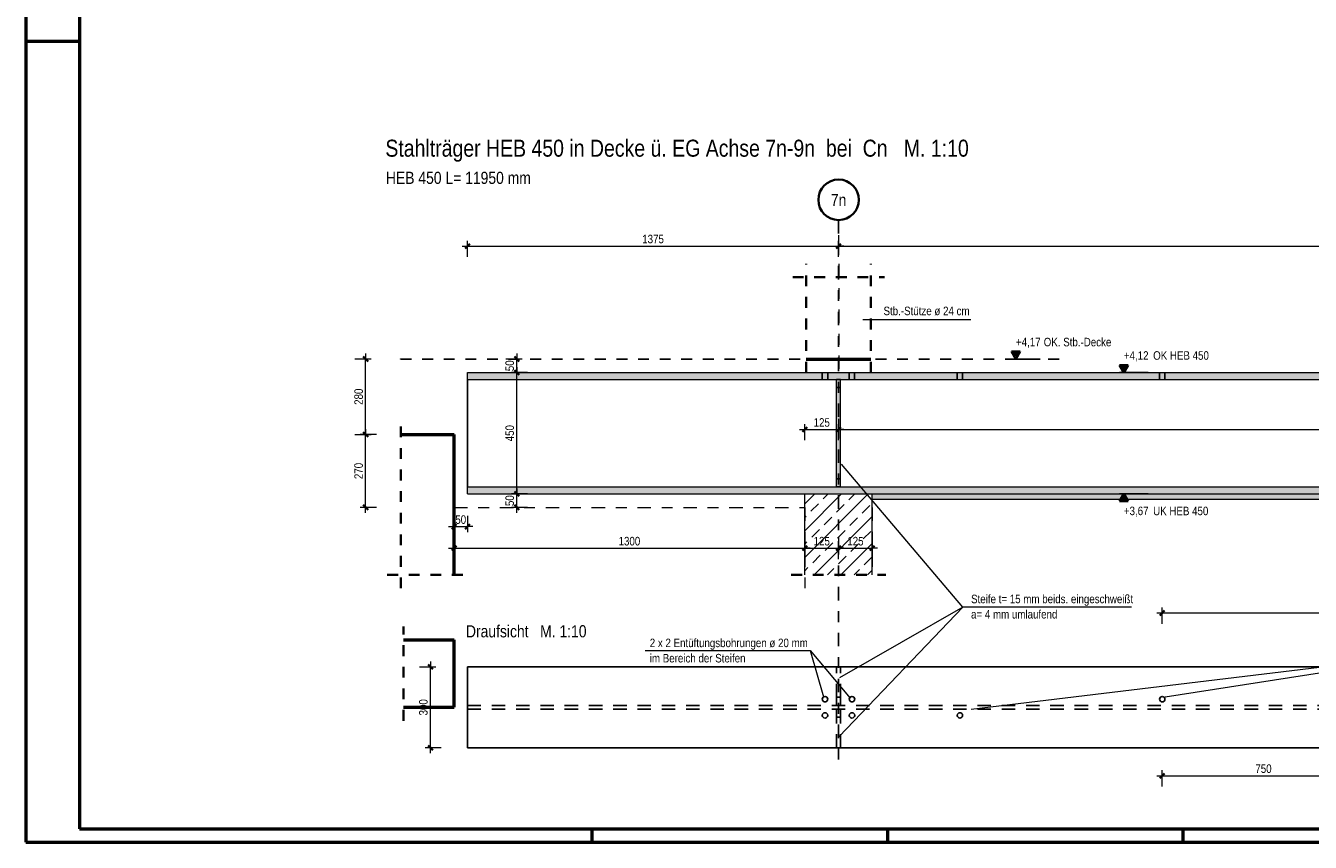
# Model space of a CAD drawing. Header units: millimetres. Extents: x 0 to 34.7, y 0 to 23.8.
# Tile 1 of 22: x 0 to 11.9, y 0 to 7.6. Entities that reach past the tile are written whole.
import ezdxf
from ezdxf.enums import TextEntityAlignment as Align

# ---------------------------------------------------------------- set-up
doc = ezdxf.new("R2010")
doc.units = ezdxf.units.MM
for name, pattern in [('DASHDOT', [1, 0.5, -0.25, 0, -0.25]), ('HIDDEN', [0.375, 0.25, -0.125]), ('HIDDENX2', [0.75, 0.5, -0.25])]:
    doc.linetypes.add(name, pattern=pattern)
for name, color, linetype, lineweight in [('Ansichtskanten', 7, 'Continuous', 20), ('Geschnittene Kanten', 7, 'Continuous', 20), ('Schraffur', 7, 'Continuous', 20), ('Verdeckte Kanten', 7, 'Continuous', 20)]:
    doc.layers.add(name, color=color, linetype=linetype, lineweight=lineweight)
doc.styles.add('Arial Narrow', font='ARIALN.TTF')
doc.dimstyles.new('Arch_Strakon_dimstyle', dxfattribs={"dimtxt": 7.875, "dimasz": 1, "dimexe": 1.25, "dimexo": 0.0625, "dimgap": 1, "dimtad": 0, "dimzin": 12, "dimdsep": 46, "dimtxsty": 'Arial Narrow', "dimblk": 'Arrowhead_Tick', "dimsah": 1, "dimcen": 0, "dimse1": 1, "dimse2": 1, "dimclrd": 6, "dimclrt": 2, "dimazin": 0, "dimtfac": 1, "dimtdec": 4, "dimtmove": 0, "dimatfit": 3, "dimldrblk": 'NONE', "dimfxl": 1, "dimtvp": 1, "dimtolj": 1, "dimtzin": 0, "dimlwd": 13, "dimarcsym": 2})

# ---------------------------------------------------------------- blocks, each defined once
blk = doc.blocks.new('Arrowhead_Tick')
at = {"color": 2, "linetype": 'Continuous', "lineweight": 35, "ltscale": 0.4}
blk.add_line((2.2, 2.2), (-2.2, -2.2), dxfattribs=at)
at = {"color": 0, "linetype": 'Continuous', "lineweight": -2, "ltscale": 0.4}
for p, q in [((-1, 0), (0, 0)), ((0, 10), (0, -5)), ((5, 0), (0, 0))]:
    blk.add_line(p, q, dxfattribs=at)
blk = doc.blocks.new('*D132')
at = {"color": 6, "linetype": 'Continuous', "lineweight": 13}
blk.add_line((3.15, 3.114), (3.15, 3.769), dxfattribs=at)
at = {"layer": 'Defpoints', "color": 0}
for p in [(3.15, 3.779), (3.475, 3.779), (3.969, 3.104)]:
    blk.add_point(p, dxfattribs=at)
at = {"color": 6, "lineweight": 13, "xscale": 0.01, "yscale": 0.01, "zscale": 0.01}
for p, rotation in [((3.15, 3.779), 90), ((3.15, 3.104), 270)]:
    blk.add_blockref('Arrowhead_Tick', p, dxfattribs=dict(at, rotation=rotation))
at = {"color": 2, "lineweight": 35, "insert": (3.085, 3.441), "char_height": 0.0788, "attachment_point": 5, "rotation": 90, "style": 'Arial Narrow'}
blk.add_mtext('\\A1;270', dxfattribs=at)
blk = doc.blocks.new('_None')
blk = doc.blocks.new('*D133')
at = {"color": 6, "linetype": 'Continuous', "lineweight": 13}
blk.add_line((3.15, 3.789), (3.15, 4.469), dxfattribs=at)
at = {"layer": 'Defpoints', "color": 0}
for p in [(3.15, 4.479), (3.475, 4.479), (3.475, 3.779)]:
    blk.add_point(p, dxfattribs=at)
at = {"color": 6, "lineweight": 13, "xscale": 0.01, "yscale": 0.01, "zscale": 0.01}
for p, rotation in [((3.15, 4.479), 90), ((3.15, 3.779), 270)]:
    blk.add_blockref('Arrowhead_Tick', p, dxfattribs=dict(at, rotation=rotation))
at = {"color": 2, "lineweight": 35, "insert": (3.085, 4.129), "char_height": 0.0788, "attachment_point": 5, "rotation": 90, "style": 'Arial Narrow'}
blk.add_mtext('\\A1;280', dxfattribs=at)
blk = doc.blocks.new('*D134')
at = {"color": 6, "linetype": 'Continuous', "lineweight": 13}
blk.add_line((4.55, 3.114), (4.55, 3.219), dxfattribs=at)
at = {"layer": 'Defpoints', "color": 0}
for p in [(4.094, 3.229), (4.55, 3.229), (3.972, 3.104)]:
    blk.add_point(p, dxfattribs=at)
at = {"color": 6, "lineweight": 13, "xscale": 0.01, "yscale": 0.01, "zscale": 0.01}
for p, rotation in [((4.55, 3.229), 90), ((4.55, 3.104), 270)]:
    blk.add_blockref('Arrowhead_Tick', p, dxfattribs=dict(at, rotation=rotation))
at = {"color": 2, "lineweight": 35, "insert": (4.485, 3.166), "char_height": 0.0788, "attachment_point": 5, "rotation": 90, "style": 'Arial Narrow'}
blk.add_mtext('\\A1;50', dxfattribs=at)
blk = doc.blocks.new('*D135')
at = {"color": 6, "linetype": 'Continuous', "lineweight": 13}
blk.add_line((4.55, 3.239), (4.55, 4.344), dxfattribs=at)
at = {"layer": 'Defpoints', "color": 0}
for p in [(4.094, 4.354), (4.55, 4.354), (4.094, 3.229)]:
    blk.add_point(p, dxfattribs=at)
at = {"color": 6, "lineweight": 13, "xscale": 0.01, "yscale": 0.01, "zscale": 0.01}
for p, rotation in [((4.55, 4.354), 90), ((4.55, 3.229), 270)]:
    blk.add_blockref('Arrowhead_Tick', p, dxfattribs=dict(at, rotation=rotation))
at = {"color": 2, "lineweight": 35, "insert": (4.485, 3.791), "char_height": 0.0788, "attachment_point": 5, "rotation": 90, "style": 'Arial Narrow'}
blk.add_mtext('\\A1;450', dxfattribs=at)
blk = doc.blocks.new('*D136')
at = {"color": 6, "linetype": 'Continuous', "lineweight": 13}
blk.add_line((4.55, 4.364), (4.55, 4.469), dxfattribs=at)
at = {"layer": 'Defpoints', "color": 0}
for p in [(3.475, 4.479), (4.55, 4.479), (4.094, 4.354)]:
    blk.add_point(p, dxfattribs=at)
at = {"color": 6, "lineweight": 13, "xscale": 0.01, "yscale": 0.01, "zscale": 0.01}
for p, rotation in [((4.55, 4.479), 90), ((4.55, 4.354), 270)]:
    blk.add_blockref('Arrowhead_Tick', p, dxfattribs=dict(at, rotation=rotation))
at = {"color": 2, "lineweight": 35, "insert": (4.485, 4.416), "char_height": 0.0788, "attachment_point": 5, "rotation": 90, "style": 'Arial Narrow'}
blk.add_mtext('\\A1;50', dxfattribs=at)
blk = doc.blocks.new('*D137')
at = {"color": 6, "linetype": 'Continuous', "lineweight": 13}
blk.add_line((3.979, 2.725), (7.209, 2.725), dxfattribs=at)
at = {"layer": 'Defpoints', "color": 0}
for p in [(3.969, 3.104), (7.219, 3.104), (7.219, 2.725)]:
    blk.add_point(p, dxfattribs=at)
at = {"color": 6, "lineweight": 13, "xscale": 0.01, "yscale": 0.01, "zscale": 0.01, "rotation": 180}
blk.add_blockref('Arrowhead_Tick', (3.969, 2.725), dxfattribs=at)
at = {"color": 6, "lineweight": 13, "xscale": 0.01, "yscale": 0.01, "zscale": 0.01}
blk.add_blockref('Arrowhead_Tick', (7.219, 2.725), dxfattribs=at)
at = {"color": 2, "lineweight": 35, "insert": (5.594, 2.79), "char_height": 0.0788, "attachment_point": 5, "style": 'Arial Narrow'}
blk.add_mtext('\\A1;1300', dxfattribs=at)
blk = doc.blocks.new('*D138')
at = {"color": 6, "linetype": 'Continuous', "lineweight": 13}
blk.add_line((7.229, 2.725), (7.522, 2.725), dxfattribs=at)
at = {"layer": 'Defpoints', "color": 0}
for p in [(7.219, 3.104), (7.532, 2.725), (7.532, 0.733)]:
    blk.add_point(p, dxfattribs=at)
at = {"color": 6, "lineweight": 13, "xscale": 0.01, "yscale": 0.01, "zscale": 0.01, "rotation": 180.0000000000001}
blk.add_blockref('Arrowhead_Tick', (7.219, 2.725), dxfattribs=at)
at = {"color": 6, "lineweight": 13, "xscale": 0.01, "yscale": 0.01, "zscale": 0.01}
blk.add_blockref('Arrowhead_Tick', (7.532, 2.725), dxfattribs=at)
at = {"color": 2, "lineweight": 35, "insert": (7.376, 2.79), "char_height": 0.0788, "attachment_point": 5, "style": 'Arial Narrow'}
blk.add_mtext('\\A1;125', dxfattribs=at)
blk = doc.blocks.new('*D139')
at = {"color": 6, "linetype": 'Continuous', "lineweight": 13}
blk.add_line((7.542, 2.725), (7.834, 2.725), dxfattribs=at)
at = {"layer": 'Defpoints', "color": 0}
for p in [(7.844, 3.104), (7.844, 2.725), (7.532, 0.733)]:
    blk.add_point(p, dxfattribs=at)
at = {"color": 6, "lineweight": 13, "xscale": 0.01, "yscale": 0.01, "zscale": 0.01, "rotation": 180}
blk.add_blockref('Arrowhead_Tick', (7.532, 2.725), dxfattribs=at)
at = {"color": 6, "lineweight": 13, "xscale": 0.01, "yscale": 0.01, "zscale": 0.01}
blk.add_blockref('Arrowhead_Tick', (7.844, 2.725), dxfattribs=at)
at = {"color": 2, "lineweight": 35, "insert": (7.688, 2.79), "char_height": 0.0788, "attachment_point": 5, "style": 'Arial Narrow'}
blk.add_mtext('\\A1;125', dxfattribs=at)
blk = doc.blocks.new('*D140')
at = {"color": 6, "linetype": 'Continuous', "lineweight": 13}
blk.add_line((3.979, 2.925), (4.084, 2.925), dxfattribs=at)
at = {"layer": 'Defpoints', "color": 0}
for p in [(4.094, 3.294), (3.969, 3.104), (4.094, 2.925)]:
    blk.add_point(p, dxfattribs=at)
at = {"color": 6, "lineweight": 13, "xscale": 0.01, "yscale": 0.01, "zscale": 0.01}
blk.add_blockref('Arrowhead_Tick', (4.094, 2.925), dxfattribs=at)
at = {"color": 6, "lineweight": 13, "xscale": 0.01, "yscale": 0.01, "zscale": 0.01, "rotation": 180}
blk.add_blockref('Arrowhead_Tick', (3.969, 2.925), dxfattribs=at)
at = {"color": 2, "lineweight": 35, "insert": (4.031, 2.99), "char_height": 0.0788, "attachment_point": 5, "style": 'Arial Narrow'}
blk.add_mtext('\\A1;50', dxfattribs=at)
blk = doc.blocks.new('*D141')
at = {"color": 6, "linetype": 'Continuous', "lineweight": 13}
blk.add_line((3.75, 0.886), (3.75, 1.616), dxfattribs=at)
at = {"layer": 'Defpoints', "color": 0}
for p in [(3.75, 1.626), (4.094, 1.626), (4.094, 0.876)]:
    blk.add_point(p, dxfattribs=at)
at = {"color": 6, "lineweight": 13, "xscale": 0.01, "yscale": 0.01, "zscale": 0.01}
for p, rotation in [((3.75, 1.626), 90), ((3.75, 0.876), 270)]:
    blk.add_blockref('Arrowhead_Tick', p, dxfattribs=dict(at, rotation=rotation))
at = {"color": 2, "lineweight": 35, "insert": (3.685, 1.251), "char_height": 0.0788, "attachment_point": 5, "rotation": 90, "style": 'Arial Narrow'}
blk.add_mtext('\\A1;300', dxfattribs=at)
blk = doc.blocks.new('*D142')
at = {"color": 6, "linetype": 'Continuous', "lineweight": 13}
blk.add_line((4.104, 5.525), (7.522, 5.525), dxfattribs=at)
at = {"layer": 'Defpoints', "color": 0}
for p in [(7.532, 5.766), (7.532, 5.525), (4.094, 4.354)]:
    blk.add_point(p, dxfattribs=at)
at = {"color": 6, "lineweight": 13, "xscale": 0.01, "yscale": 0.01, "zscale": 0.01}
blk.add_blockref('Arrowhead_Tick', (7.532, 5.525), dxfattribs=at)
at = {"color": 6, "lineweight": 13, "xscale": 0.01, "yscale": 0.01, "zscale": 0.01, "rotation": 180}
blk.add_blockref('Arrowhead_Tick', (4.094, 5.525), dxfattribs=at)
at = {"color": 2, "lineweight": 35, "insert": (5.813, 5.59), "char_height": 0.0788, "attachment_point": 5, "style": 'Arial Narrow'}
blk.add_mtext('\\A1;1375', dxfattribs=at)
blk = doc.blocks.new('*D143')
at = {"color": 6, "linetype": 'Continuous', "lineweight": 13}
blk.add_line((7.542, 5.525), (19.022, 5.525), dxfattribs=at)
at = {"layer": 'Defpoints', "color": 0}
for p in [(19.032, 6.432), (7.532, 5.766), (19.032, 5.525)]:
    blk.add_point(p, dxfattribs=at)
at = {"color": 6, "lineweight": 13, "xscale": 0.01, "yscale": 0.01, "zscale": 0.01}
blk.add_blockref('Arrowhead_Tick', (19.032, 5.525), dxfattribs=at)
at = {"color": 6, "lineweight": 13, "xscale": 0.01, "yscale": 0.01, "zscale": 0.01, "rotation": 180}
blk.add_blockref('Arrowhead_Tick', (7.532, 5.525), dxfattribs=at)
at = {"color": 2, "lineweight": 35, "insert": (13.282, 5.59), "char_height": 0.0788, "attachment_point": 5, "style": 'Arial Narrow'}
blk.add_mtext('\\A1;4600', dxfattribs=at)
blk = doc.blocks.new('*D144')
at = {"color": 6, "linetype": 'Continuous', "lineweight": 13}
blk.add_line((10.541, 2.125), (14.271, 2.125), dxfattribs=at)
at = {"layer": 'Defpoints', "color": 0}
for p in [(14.281, 2.125), (10.531, 1.326), (14.281, 1.326)]:
    blk.add_point(p, dxfattribs=at)
at = {"color": 6, "lineweight": 13, "xscale": 0.01, "yscale": 0.01, "zscale": 0.01, "rotation": 180}
blk.add_blockref('Arrowhead_Tick', (10.531, 2.125), dxfattribs=at)
at = {"color": 6, "lineweight": 13, "xscale": 0.01, "yscale": 0.01, "zscale": 0.01}
blk.add_blockref('Arrowhead_Tick', (14.281, 2.125), dxfattribs=at)
at = {"color": 2, "lineweight": 35, "insert": (12.406, 2.19), "char_height": 0.0788, "attachment_point": 5, "style": 'Arial Narrow'}
blk.add_mtext('\\A1;1500', dxfattribs=at)
blk = doc.blocks.new('*D146')
at = {"color": 6, "linetype": 'Continuous', "lineweight": 13}
blk.add_line((10.541, 0.617), (12.396, 0.617), dxfattribs=at)
at = {"layer": 'Defpoints', "color": 0}
for p in [(10.531, 1.326), (12.406, 1.176), (12.406, 0.617)]:
    blk.add_point(p, dxfattribs=at)
at = {"color": 6, "lineweight": 13, "xscale": 0.01, "yscale": 0.01, "zscale": 0.01}
blk.add_blockref('Arrowhead_Tick', (12.406, 0.617), dxfattribs=at)
at = {"color": 6, "lineweight": 13, "xscale": 0.01, "yscale": 0.01, "zscale": 0.01, "rotation": 180}
blk.add_blockref('Arrowhead_Tick', (10.531, 0.617), dxfattribs=at)
at = {"color": 2, "lineweight": 35, "insert": (11.469, 0.682), "char_height": 0.0788, "attachment_point": 5, "style": 'Arial Narrow'}
blk.add_mtext('\\A1;750', dxfattribs=at)
blk = doc.blocks.new('*D184')
at = {"color": 6, "linetype": 'Continuous', "lineweight": 13}
blk.add_line((7.229, 3.825), (7.522, 3.825), dxfattribs=at)
at = {"layer": 'Defpoints', "color": 0}
for p in [(7.532, 5.766), (7.532, 3.825), (7.219, 3.229)]:
    blk.add_point(p, dxfattribs=at)
at = {"color": 6, "lineweight": 13, "xscale": 0.01, "yscale": 0.01, "zscale": 0.01, "rotation": 180}
blk.add_blockref('Arrowhead_Tick', (7.219, 3.825), dxfattribs=at)
at = {"color": 6, "lineweight": 13, "xscale": 0.01, "yscale": 0.01, "zscale": 0.01}
blk.add_blockref('Arrowhead_Tick', (7.532, 3.825), dxfattribs=at)
at = {"color": 2, "lineweight": 35, "insert": (7.376, 3.89), "char_height": 0.0788, "attachment_point": 5, "style": 'Arial Narrow'}
blk.add_mtext('\\A1;125', dxfattribs=at)
blk = doc.blocks.new('*D185')
at = {"color": 6, "linetype": 'Continuous', "lineweight": 13}
blk.add_line((7.542, 3.825), (19.022, 3.825), dxfattribs=at)
at = {"layer": 'Defpoints', "color": 0}
for p in [(19.032, 6.432), (7.532, 5.766), (19.032, 3.825)]:
    blk.add_point(p, dxfattribs=at)
at = {"color": 6, "lineweight": 13, "xscale": 0.01, "yscale": 0.01, "zscale": 0.01, "rotation": 180}
blk.add_blockref('Arrowhead_Tick', (7.532, 3.825), dxfattribs=at)
at = {"color": 6, "lineweight": 13, "xscale": 0.01, "yscale": 0.01, "zscale": 0.01}
blk.add_blockref('Arrowhead_Tick', (19.032, 3.825), dxfattribs=at)
at = {"color": 2, "lineweight": 35, "insert": (13.282, 3.89), "char_height": 0.0788, "attachment_point": 5, "style": 'Arial Narrow'}
blk.add_mtext('\\A1;4600', dxfattribs=at)

msp = doc.modelspace()

# ---------------------------------------------------------------- hatches: boundary and pattern name
at = {"layer": 'Schraffur', "lineweight": 13, "true_color": 0x4682b4}
for points in [[(4.093747, 4.2885417), (20.2081184, 4.2885417), (20.2081184, 4.3535417), (4.093747, 4.3535417)], [(7.512497, 3.2935417), (7.549997, 3.2935417), (7.549997, 4.2885417), (7.512497, 4.2885417)], [(20.2081184, 3.2285417), (20.2081184, 3.2935417), (4.093747, 3.2935417), (4.093747, 3.2285417)]]:
    msp.add_hatch(color=145, dxfattribs=at).paths.add_polyline_path(points)
at = {"layer": 'Schraffur', "lineweight": 13}
h = msp.add_hatch(dxfattribs=at)
h.set_pattern_fill('bB', color=6, scale=0.01, angle=45, style=0, pattern_type=2)
h.set_pattern_definition([(45, (0, 0), (-0.1237437, 0.1237437), [0.1, -0.0625]), (45, (-0.06187, 0.06187), (-0.1237437, 0.1237437), [])])
h.paths.add_polyline_path([(7.218747, 2.4785417), (7.843747, 2.4785417), (7.843747, 3.2285417), (7.218747, 3.2285417)])
at = {"layer": 'Schraffur', "lineweight": 13, "true_color": 0xe0ddbe}
msp.add_hatch(color=254, dxfattribs=at).paths.add_polyline_path([(7.843747, 3.1785417), (20.2081184, 3.1785417), (20.2081184, 3.2285417), (7.843747, 3.2285417)])

# ---------------------------------------------------------------- linework, layer by layer
at = {"color": 4, "linetype": 'Continuous', "lineweight": 50}
for p, q in [((0, 21.025), (0, 0)), ((0.5, 20.9), (0.5, 0.125)), ((0.5, 0.125), (29.6, 0.125)), ((0, 0), (29.725, 0))]:
    msp.add_line(p, q, dxfattribs=at)
at = {"color": 4, "linetype": 'Continuous', "lineweight": 50, "ltscale": 0.4}
for p, q in [((0, 7.425), (0.5, 7.425)), ((5.25, 0), (5.25, 0.125)), ((7.9875, 0), (7.9875, 0.125)), ((10.725, 0), (10.725, 0.125))]:
    msp.add_line(p, q, dxfattribs=at)
at = {"color": 3, "linetype": 'DASHDOT', "lineweight": 25, "ltscale": 0.25}
msp.add_line((7.5323152, 5.7663997), (7.5323152, 0.7330207), dxfattribs=at)
at = {"color": 2, "linetype": 'HIDDEN', "lineweight": 35, "ltscale": 0.25}
for p, q in [((7.2323152, 4.3535237), (7.2323152, 5.3614021)), ((7.8323152, 4.3535237), (7.8323152, 5.3614021)), ((7.1073152, 5.2364021), (7.9573152, 5.2364021)), ((3.4747433, 2.3535417), (3.4747433, 3.9035267)), ((3.3497433, 2.4785417), (4.093747, 2.4785417)), ((7.093747, 2.4785417), (7.968747, 2.4785417)), ((3.5008603, 1.1262406), (3.5008603, 2.0012406))]:
    msp.add_line(p, q, dxfattribs=at)
at = {"color": 9, "linetype": 'DASHDOT', "lineweight": 0, "ltscale": 0.25}
for p, q in [((7.5348152, 5.3614021), (7.5348152, 4.3535237)), ((3.4747433, 3.7785267), (3.968747, 3.7785267)), ((3.968747, 3.7785267), (3.968747, 3.1035417)), ((3.968747, 3.1035417), (7.218747, 3.1035417)), ((7.218747, 3.1035417), (7.218747, 2.3536492)), ((7.843747, 3.1785417), (20.1448684, 3.1785417)), ((7.843747, 3.1035417), (7.843747, 2.4785417))]:
    msp.add_line(p, q, dxfattribs=at)
at = {"color": 5, "linetype": 'Continuous', "lineweight": 18}
for p, q in [((8.756192, 4.8430188), (7.7581641, 4.8430188)), ((8.6840442, 2.1801534), (7.5575675, 3.5055531)), ((8.6840442, 2.1801534), (7.5388491, 0.9802257)), ((8.6840442, 2.1801534), (7.5396729, 1.5227248)), ((10.2449633, 2.1801534), (8.6840442, 2.1801534)), ((13.4086905, 1.7895893), (8.7603423, 1.2320704)), ((13.4086905, 1.7895893), (10.559137, 1.346376)), ((5.7391737, 1.777253), (7.2676067, 1.777253)), ((7.2676067, 1.777253), (7.3931294, 1.3493042)), ((7.2676067, 1.777253), (7.6386159, 1.3370586))]:
    msp.add_line(p, q, dxfattribs=at)
at = {"color": 2, "linetype": 'Continuous', "lineweight": 35, "ltscale": 0.4}
for p, q in [((9.214375, 4.5467392), (9.135625, 4.5467392)), ((9.135625, 4.5467392), (9.175, 4.4785417)), ((9.175, 4.5467392), (9.1553125, 4.5126404)), ((9.175, 4.4785417), (9.214375, 4.5467392)), ((9.1946875, 4.5126404), (9.175, 4.5467392)), ((9.1553125, 4.5126404), (9.1946875, 4.5126404)), ((10.214375, 4.4217392), (10.135625, 4.4217392)), ((10.135625, 4.4217392), (10.175, 4.3535417)), ((10.175, 4.4217392), (10.1553125, 4.3876404)), ((10.175, 4.3535417), (10.214375, 4.4217392)), ((10.1946875, 4.3876404), (10.175, 4.4217392)), ((10.1553125, 4.3876404), (10.1946875, 4.3876404)), ((10.135625, 3.1603442), (10.175, 3.2285417)), ((10.175, 3.2285417), (10.214375, 3.1603442)), ((10.214375, 3.1603442), (10.135625, 3.1603442)), ((10.175, 3.1603442), (10.1553125, 3.1944429)), ((10.1553125, 3.1944429), (10.1946875, 3.1944429)), ((10.1946875, 3.1944429), (10.175, 3.1603442))]:
    msp.add_line(p, q, dxfattribs=at)
at = {"color": 3, "linetype": 'HIDDEN', "lineweight": 25, "ltscale": 0.25}
msp.add_line((3.4747433, 4.4785237), (9.5880646, 4.4785237), dxfattribs=at)
at = {"color": 3, "linetype": 'Continuous', "lineweight": 25, "ltscale": 0.4}
for p, q in [((9.135625, 4.4785417), (9.400225, 4.4785417)), ((10.135625, 4.3535417), (10.400225, 4.3535417)), ((10.135625, 3.2285417), (10.400225, 3.2285417))]:
    msp.add_line(p, q, dxfattribs=at)
at = {"color": 2, "linetype": 'Continuous', "lineweight": 35}
msp.add_circle((7.5323152, 5.9538997), 0.1875, dxfattribs=at)
at = {"color": 9, "linetype": 'Continuous', "lineweight": 0}
for centre in [(3.4747433, 4.4785417), (3.9722952, 3.1035417)]:
    msp.add_circle(centre, 0.002775, dxfattribs=at)
at = {"layer": 'Ansichtskanten', "color": 4, "linetype": 'Continuous', "lineweight": 50}
for p, q in [((7.2323152, 4.4785237), (7.2380796, 4.4785237)), ((7.2380796, 4.4785237), (7.2551514, 4.4785237)), ((7.2551514, 4.4785237), (7.2828743, 4.4785237)), ((7.2828743, 4.4785237), (7.3201832, 4.4785237)), ((7.3201832, 4.4785237), (7.3656441, 4.4785237)), ((7.3656441, 4.4785237), (7.4175102, 4.4785237)), ((7.4175102, 4.4785237), (7.4737881, 4.4785237)), ((7.4737881, 4.4785237), (7.5323152, 4.4785237)), ((7.5323152, 4.4785237), (7.5908423, 4.4785237)), ((7.5908423, 4.4785237), (7.6471202, 4.4785237)), ((7.6471202, 4.4785237), (7.6989863, 4.4785237)), ((7.6989863, 4.4785237), (7.7444473, 4.4785237)), ((7.7444473, 4.4785237), (7.7817561, 4.4785237)), ((7.7817561, 4.4785237), (7.8094791, 4.4785237)), ((7.8094791, 4.4785237), (7.8265508, 4.4785237)), ((7.8265508, 4.4785237), (7.8323152, 4.4785237)), ((3.4747433, 3.7785267), (3.968747, 3.7785267)), ((3.968747, 2.4785417), (3.968747, 3.7785267)), ((3.5008603, 1.8762406), (3.968747, 1.8762406)), ((3.968747, 1.2512406), (3.968747, 1.8762406)), ((3.5008603, 1.2512406), (3.968747, 1.2512406))]:
    msp.add_line(p, q, dxfattribs=at)
at = {"layer": 'Ansichtskanten', "color": 3, "linetype": 'Continuous', "lineweight": 25}
for p, q in [((4.093747, 3.2935417), (4.093747, 4.2885417)), ((4.093747, 1.6262406), (20.2016558, 1.6262406)), ((4.093747, 0.8762406), (4.093747, 1.6262406)), ((4.093747, 0.8762406), (20.2016558, 0.8762406))]:
    msp.add_line(p, q, dxfattribs=at)
for centre in [(7.406247, 1.3262406), (7.656247, 1.3262406), (10.531247, 1.3262406), (7.406247, 1.1762406), (7.656247, 1.1762406), (8.656247, 1.1762406)]:
    msp.add_circle(centre, 0.025, dxfattribs=at)
at = {"layer": 'Geschnittene Kanten', "color": 5, "linetype": 'Continuous', "lineweight": 18}
for p, q in [((4.093747, 4.3535417), (20.2081184, 4.3535417)), ((4.093747, 4.2885417), (4.093747, 4.3535417)), ((4.093747, 4.2885417), (7.512497, 4.2885417)), ((7.512497, 3.2935417), (7.512497, 4.2885417)), ((7.549997, 4.2885417), (19.0217369, 4.2885417)), ((7.549997, 3.2935417), (7.549997, 4.2885417)), ((4.093747, 3.2935417), (7.512497, 3.2935417)), ((4.093747, 3.2285417), (4.093747, 3.2935417)), ((4.093747, 3.2285417), (20.2081184, 3.2285417)), ((7.218747, 2.4785417), (7.218747, 3.2285417)), ((7.549997, 3.2935417), (19.0217369, 3.2935417)), ((7.843747, 2.4785417), (7.843747, 3.2285417)), ((7.843747, 3.1785417), (20.2081184, 3.1785417))]:
    msp.add_line(p, q, dxfattribs=at)
at = {"layer": 'Verdeckte Kanten', "color": 3, "linetype": 'HIDDENX2', "lineweight": 25, "ltscale": 0.25}
for p, q in [((7.3814608, 4.2885417), (7.3814608, 4.3535417)), ((7.4310331, 4.2885417), (7.4310331, 4.3535417)), ((7.512497, 4.2885417), (7.549997, 4.2885417)), ((7.6314608, 4.2885417), (7.6314608, 4.3535417)), ((7.6810331, 4.2885417), (7.6810331, 4.3535417)), ((8.6314608, 4.2885417), (8.6314608, 4.3535417)), ((8.6810331, 4.2885417), (8.6810331, 4.3535417)), ((10.5064608, 4.2885417), (10.5064608, 4.3535417)), ((10.5560331, 4.2885417), (10.5560331, 4.3535417)), ((7.512497, 4.2135417), (7.549997, 4.2135417)), ((7.512497, 3.3685417), (7.549997, 3.3685417)), ((7.512497, 3.2935417), (7.549997, 3.2935417)), ((7.512497, 1.3437406), (7.512497, 1.6262406)), ((7.549997, 1.3437406), (7.549997, 1.6262406)), ((7.512497, 1.3437406), (7.549997, 1.3437406)), ((7.512497, 1.2687406), (7.512497, 1.3437406)), ((7.549997, 1.2687406), (7.549997, 1.3437406)), ((4.093747, 1.2687406), (20.2016558, 1.2687406)), ((4.093747, 1.2337406), (20.2016558, 1.2337406)), ((7.512497, 1.1587406), (7.512497, 1.2337406)), ((7.549997, 1.1587406), (7.549997, 1.2337406)), ((7.512497, 1.1587406), (7.549997, 1.1587406)), ((7.512497, 0.8762406), (7.512497, 1.1587406)), ((7.549997, 0.8762406), (7.549997, 1.1587406))]:
    msp.add_line(p, q, dxfattribs=at)

# ---------------------------------------------------------------- texts
at = {"color": 1, "lineweight": 70, "style": 'Arial Narrow'}
msp.add_text('Stahlträger HEB 450 in Decke ü. EG Achse 7n-9n  bei  Cn   M. 1:10', height=0.1575, dxfattribs=at).set_placement((3.332811, 6.3534382))
at = {"color": 4, "lineweight": 50, "style": 'Arial Narrow'}
for s, p in [('HEB 450 L= 11950 mm', (3.337629, 6.1010243)), ('Draufsicht   M. 1:10', (4.0792915, 1.8993178))]:
    msp.add_text(s, height=0.1125, dxfattribs=at).set_placement(p)
msp.add_text('7n', height=0.1125, dxfattribs=at).set_placement((7.5323152, 5.9518311), align=Align.MIDDLE_CENTER)
at = {"color": 2, "lineweight": 35, "style": 'Arial Narrow'}
for s, p in [('Stb.-Stütze ø 24 cm', (7.9484887, 4.884713)), ('OK. Stb.-Decke', (9.4329246, 4.5962196)), ('OK HEB 450', (10.4468368, 4.471825)), ('UK HEB 450', (10.4468368, 3.0311555)), ('Steife t= 15 mm beids. eingeschweißt', (8.7595891, 2.21559)), ('a= 4 mm umlaufend', (8.7595891, 2.07384)), ('2 x 2 Entüftungsbohrungen ø 20 mm', (5.7824652, 1.8086584)), ('im Bereich der Steifen', (5.7824652, 1.6669084))]:
    msp.add_text(s, height=0.07875, dxfattribs=at).set_placement(p)
at = {"color": 2, "lineweight": 35, "char_height": 0.07875, "attachment_point": 1, "line_spacing_factor": 0.9, "style": 'Arial Narrow'}
for s, insert in [(' +4,17', (9.1505875, 4.6754167)), (' +4,12', (10.1505875, 4.5504167)), (' +3,67', (10.1505875, 3.1104167))]:
    msp.add_mtext(s, dxfattribs=dict(at, insert=insert))

# ---------------------------------------------------------------- dimensions: what is measured, and where the dimension line sits
at = {"lineweight": 35}
for base, p1, p2, text, override, picture, middle in [((19.0323292, 5.525), (7.5323152, 5.7663997), (19.0323292, 6.4317987), '4600', {"dimscale": 0.01, "dimtxt": 7.875, "dimasz": 1, "dimgap": 2.5, "dimtad": 1, "dimjust": 0, "dimtih": 0, "dimtoh": 0, "dimdec": 3, "dimdsep": 46, "dimtxsty": 'Arial Narrow', "dimclrd": 6, "dimclrt": 2, "dimtix": 1, "dimtofl": 255, "dimtmove": 0, "dimatfit": 2, "dimfxl": 0, "dimfxlon": 0, "dimtvp": 31.746032, "dimlwd": 13}, '*D143', (13.2823222, 5.525)), ((19.0323292, 3.825), (7.5323152, 5.7663997), (19.0323292, 6.4317987), '4600', {"dimscale": 0.01, "dimtxt": 7.875, "dimasz": 1, "dimgap": 2.5, "dimtad": 1, "dimjust": 0, "dimtih": 0, "dimtoh": 0, "dimdec": 2, "dimdsep": 46, "dimtxsty": 'Arial Narrow', "dimclrd": 6, "dimclrt": 2, "dimtix": 1, "dimtofl": 255, "dimtmove": 0, "dimatfit": 2, "dimfxl": 0, "dimfxlon": 0, "dimtvp": 31.746032, "dimlwd": 13}, '*D185', (13.2823222, 3.825)), ((7.5323152, 5.525), (4.093747, 4.3535417), (7.5323152, 5.7663997), '1375', {"dimscale": 0.01, "dimtxt": 7.875, "dimasz": 1, "dimgap": 2.5, "dimtad": 1, "dimjust": 0, "dimtih": 0, "dimtoh": 0, "dimdec": 3, "dimdsep": 46, "dimtxsty": 'Arial Narrow', "dimclrd": 6, "dimclrt": 2, "dimtix": 1, "dimtofl": 255, "dimtmove": 0, "dimatfit": 2, "dimfxl": 0, "dimfxlon": 0, "dimtvp": 31.746032, "dimlwd": 13}, '*D142', (5.8130311, 5.525)), ((7.5323152, 3.825), (7.218747, 3.2285417), (7.5323152, 5.7663997), '125', {"dimscale": 0.01, "dimtxt": 7.875, "dimasz": 1, "dimgap": 2.5, "dimtad": 1, "dimjust": 0, "dimtih": 0, "dimtoh": 0, "dimdec": 2, "dimdsep": 46, "dimtxsty": 'Arial Narrow', "dimclrd": 6, "dimclrt": 2, "dimtix": 1, "dimtofl": 255, "dimtmove": 0, "dimatfit": 2, "dimfxl": 0, "dimfxlon": 0, "dimtvp": 31.746032, "dimlwd": 13}, '*D184', (7.3755311, 3.825)), ((4.093747, 2.925), (3.968747, 3.1035417), (4.093747, 3.2935417), '50', {"dimscale": 0.01, "dimtxt": 7.875, "dimasz": 1, "dimgap": 2.5, "dimtad": 1, "dimjust": 0, "dimtih": 0, "dimtoh": 0, "dimdec": 3, "dimdsep": 46, "dimtxsty": 'Arial Narrow', "dimclrd": 6, "dimclrt": 2, "dimtix": 1, "dimtofl": 255, "dimtmove": 0, "dimatfit": 2, "dimfxl": 0, "dimfxlon": 0, "dimtvp": 31.746032, "dimlwd": 13}, '*D140', (4.031247, 2.925)), ((7.218747, 2.725), (3.968747, 3.1035417), (7.218747, 3.1035417), '1300', {"dimscale": 0.01, "dimtxt": 7.875, "dimasz": 1, "dimgap": 2.5, "dimtad": 1, "dimjust": 0, "dimtih": 0, "dimtoh": 0, "dimdec": 3, "dimdsep": 46, "dimtxsty": 'Arial Narrow', "dimclrd": 6, "dimclrt": 2, "dimtix": 1, "dimtofl": 255, "dimtmove": 0, "dimatfit": 2, "dimfxl": 0, "dimfxlon": 0, "dimtvp": 31.746032, "dimlwd": 13}, '*D137', (5.593747, 2.725)), ((7.843747, 2.725), (7.5323152, 0.7330207), (7.843747, 3.1035417), '125', {"dimscale": 0.01, "dimtxt": 7.875, "dimasz": 1, "dimgap": 2.5, "dimtad": 1, "dimjust": 0, "dimtih": 0, "dimtoh": 0, "dimdec": 3, "dimdsep": 46, "dimtxsty": 'Arial Narrow', "dimclrd": 6, "dimclrt": 2, "dimtix": 1, "dimtofl": 255, "dimtmove": 0, "dimatfit": 2, "dimfxl": 0, "dimfxlon": 0, "dimtvp": 31.746032, "dimlwd": 13}, '*D139', (7.6880311, 2.725)), ((14.281247, 2.125), (10.531247, 1.3262406), (14.281247, 1.3262406), '1500', {"dimscale": 0.01, "dimtxt": 7.875, "dimasz": 1, "dimgap": 2.5, "dimtad": 1, "dimjust": 0, "dimtih": 0, "dimtoh": 0, "dimdec": 3, "dimdsep": 46, "dimtxsty": 'Arial Narrow', "dimclrd": 6, "dimclrt": 2, "dimtix": 1, "dimtofl": 255, "dimtmove": 0, "dimatfit": 2, "dimfxl": 0, "dimfxlon": 0, "dimtvp": 31.746032, "dimlwd": 13}, '*D144', (12.406247, 2.125)), ((12.406247, 0.6170716), (10.531247, 1.3262406), (12.406247, 1.1762406), '750', {"dimscale": 0.01, "dimtxt": 7.875, "dimasz": 1, "dimgap": 2.5, "dimtad": 1, "dimjust": 0, "dimtih": 0, "dimtoh": 0, "dimdec": 3, "dimdsep": 46, "dimtxsty": 'Arial Narrow', "dimclrd": 6, "dimclrt": 2, "dimtix": 1, "dimtofl": 255, "dimtmove": 0, "dimatfit": 2, "dimfxl": 0, "dimfxlon": 0, "dimtvp": 31.746032, "dimlwd": 13}, '*D146', (11.468747, 0.6170716))]:
    dim = msp.add_linear_dim(base=base, p1=p1, p2=p2, text=text, dimstyle='Arch_Strakon_dimstyle', override=override, dxfattribs=at)
    dim.commit()
    dim.dimension.update_dxf_attribs({"geometry": picture, "text_midpoint": middle, "dimtype": 160})
for base, p1, p2, angle, text, override, picture, middle in [((3.15, 4.4785417), (3.4747433, 3.7785267), (3.4747433, 4.4785417), 90, '280', {"dimscale": 0.01, "dimtxt": 7.875, "dimasz": 1, "dimgap": 2.5, "dimtad": 1, "dimjust": 0, "dimtih": 0, "dimtoh": 0, "dimdec": 4, "dimdsep": 46, "dimtxsty": 'Arial Narrow', "dimclrd": 6, "dimclrt": 2, "dimtix": 1, "dimtofl": 255, "dimtmove": 0, "dimatfit": 2, "dimfxl": 0, "dimfxlon": 0, "dimtvp": 31.746032, "dimlwd": 13}, '*D133', (3.15, 4.1285342)), ((4.55, 4.4785417), (4.093747, 4.3535417), (3.4747433, 4.4785417), 90, '50', {"dimscale": 0.01, "dimtxt": 7.875, "dimasz": 1, "dimgap": 2.5, "dimtad": 1, "dimjust": 0, "dimtih": 0, "dimtoh": 0, "dimdec": 4, "dimdsep": 46, "dimtxsty": 'Arial Narrow', "dimclrd": 6, "dimclrt": 2, "dimtix": 1, "dimtofl": 255, "dimtmove": 0, "dimatfit": 2, "dimfxl": 0, "dimfxlon": 0, "dimtvp": 31.746032, "dimlwd": 13}, '*D136', (4.55, 4.4160417)), ((4.55, 4.3535417), (4.093747, 3.2285417), (4.093747, 4.3535417), 90, '450', {"dimscale": 0.01, "dimtxt": 7.875, "dimasz": 1, "dimgap": 2.5, "dimtad": 1, "dimjust": 0, "dimtih": 0, "dimtoh": 0, "dimdec": 4, "dimdsep": 46, "dimtxsty": 'Arial Narrow', "dimclrd": 6, "dimclrt": 2, "dimtix": 1, "dimtofl": 255, "dimtmove": 0, "dimatfit": 2, "dimfxl": 0, "dimfxlon": 0, "dimtvp": 31.746032, "dimlwd": 13}, '*D135', (4.55, 3.7910417)), ((3.15, 3.7785267), (3.968747, 3.1035417), (3.4747433, 3.7785267), 90, '270', {"dimscale": 0.01, "dimtxt": 7.875, "dimasz": 1, "dimgap": 2.5, "dimtad": 1, "dimjust": 0, "dimtih": 0, "dimtoh": 0, "dimdec": 4, "dimdsep": 46, "dimtxsty": 'Arial Narrow', "dimclrd": 6, "dimclrt": 2, "dimtix": 1, "dimtofl": 255, "dimtmove": 0, "dimatfit": 2, "dimfxl": 0, "dimfxlon": 0, "dimtvp": 31.746032, "dimlwd": 13}, '*D132', (3.15, 3.4410342)), ((4.55, 3.2285417), (3.9722952, 3.1035417), (4.093747, 3.2285417), 90, '50', {"dimscale": 0.01, "dimtxt": 7.875, "dimasz": 1, "dimgap": 2.5, "dimtad": 1, "dimjust": 0, "dimtih": 0, "dimtoh": 0, "dimdec": 4, "dimdsep": 46, "dimtxsty": 'Arial Narrow', "dimclrd": 6, "dimclrt": 2, "dimtix": 1, "dimtofl": 255, "dimtmove": 0, "dimatfit": 2, "dimfxl": 0, "dimfxlon": 0, "dimtvp": 31.746032, "dimlwd": 13}, '*D134', (4.55, 3.1660417)), ((7.5323152, 2.725), (7.218747, 3.1035417), (7.5323152, 0.7330207), 0, '125', {"dimscale": 0.01, "dimtxt": 7.875, "dimasz": 1, "dimgap": 2.5, "dimtad": 1, "dimjust": 0, "dimtih": 0, "dimtoh": 0, "dimdec": 3, "dimdsep": 46, "dimtxsty": 'Arial Narrow', "dimclrd": 6, "dimclrt": 2, "dimtix": 1, "dimtofl": 255, "dimtmove": 0, "dimatfit": 2, "dimfxl": 0, "dimfxlon": 0, "dimtvp": 31.746032, "dimlwd": 13}, '*D138', (7.3755311, 2.725)), ((3.75, 1.6262406), (4.093747, 0.8762406), (4.093747, 1.6262406), 90, '300', {"dimscale": 0.01, "dimtxt": 7.875, "dimasz": 1, "dimgap": 2.5, "dimtad": 1, "dimjust": 0, "dimtih": 0, "dimtoh": 0, "dimdec": 3, "dimdsep": 46, "dimtxsty": 'Arial Narrow', "dimclrd": 6, "dimclrt": 2, "dimtix": 1, "dimtofl": 255, "dimtmove": 0, "dimatfit": 2, "dimfxl": 0, "dimfxlon": 0, "dimtvp": 31.746032, "dimlwd": 13}, '*D141', (3.75, 1.2512406))]:
    dim = msp.add_linear_dim(base=base, p1=p1, p2=p2, angle=angle, text=text, dimstyle='Arch_Strakon_dimstyle', override=override, dxfattribs=at)
    dim.commit()
    dim.dimension.update_dxf_attribs({"geometry": picture, "text_midpoint": middle, "dimtype": 160})

doc.saveas('drawing.dxf')
